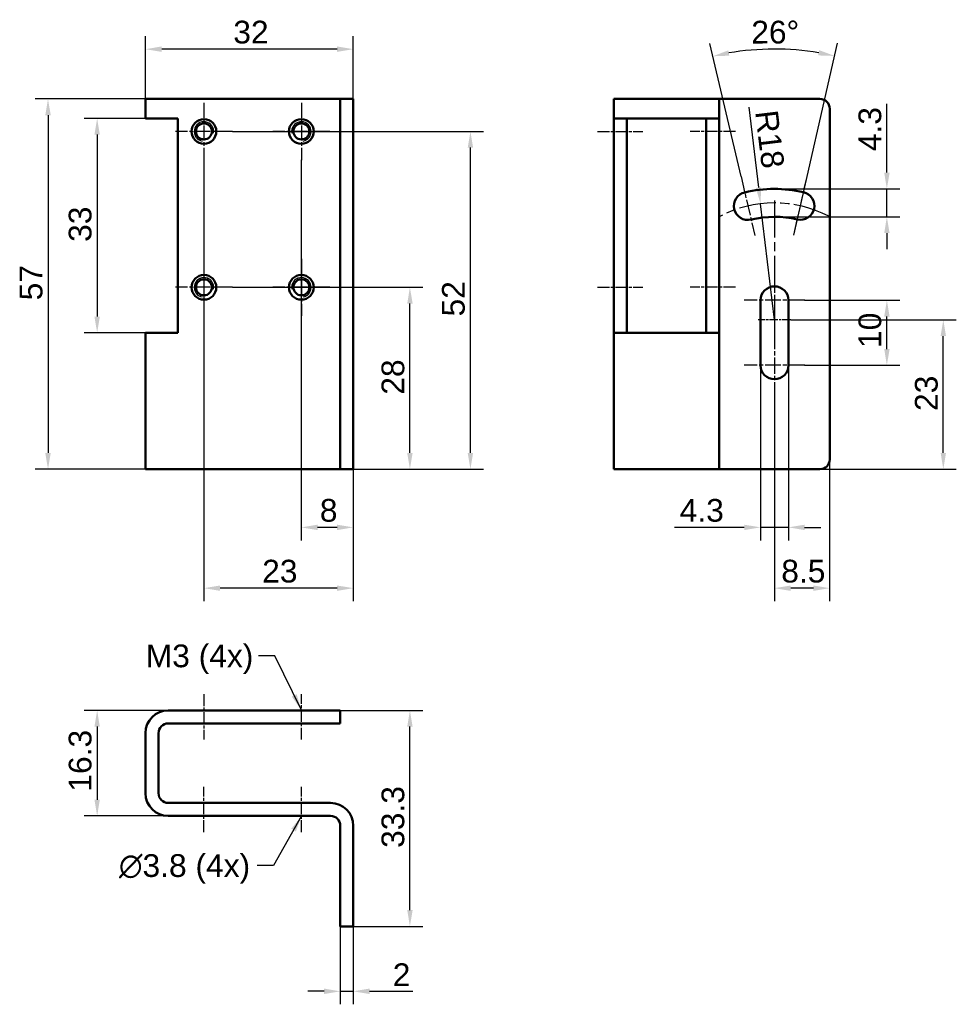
# Model space of a CAD drawing. Header units: millimetres. Extents: x 15 to 159, y 4 to 156.
import ezdxf

# ---------------------------------------------------------------- set-up
doc = ezdxf.new("R2010")
doc.units = ezdxf.units.MM
doc.linetypes.add('CHAIN', pattern=[0.3543, 0.2362, -0.0295, 0.0591, -0.0295])
for name, color, linetype, lineweight, true_color in [('Bemaßungen(DIN)', 179, 'Continuous', 25, 0x262659), ('Gewinde(DIN)', 179, 'Continuous', 25, 0x262659), ('Mittellinie(DIN)', 179, 'CHAIN', 25, 0x262659), ('Mittelpunktmarkierung(DIN)', 179, 'Continuous', 25, 0x262659), ('Sichtbare Kanten(DIN)', 179, 'Continuous', 50, 0x262659), ('Symbole(DIN)', 179, 'Continuous', 25, 0x262659)]:
    doc.layers.add(name, color=color, linetype=linetype, lineweight=lineweight, true_color=true_color)
doc.styles.add('STANDARD-BSI~0', font='arial.ttf')
doc.dimstyles.new('Katalogzeichnungen', dxfattribs={"dimtxt": 3.5, "dimasz": 2.5, "dimexe": 2, "dimexo": 0, "dimgap": 0.8, "dimtad": 1, "dimrnd": 1e-08, "dimdsep": 46, "dimtxsty": 'STANDARD-BSI~0', "dimcen": 0.09, "dimdle": 10, "dimclrd": 250, "dimclre": 250, "dimclrt": 250, "dimazin": 2, "dimtfac": 1, "dimtmove": 0, "dimatfit": 3, "dimfxl": 1, "dimtolj": 1, "dimtzin": 0, "dimlwd": 25, "dimlwe": 25, "dimarcsym": 0})
doc.dimstyles.new('Katalogzeichnungen$7', dxfattribs={"dimtxt": 3.5, "dimasz": 2.5, "dimexe": 2, "dimexo": 0, "dimgap": 0.8, "dimtad": 1, "dimrnd": 1e-08, "dimdsep": 46, "dimtxsty": 'STANDARD-BSI~0', "dimcen": 0.09, "dimdle": 10, "dimclrd": 179, "dimclre": 250, "dimclrt": 250, "dimazin": 2, "dimtfac": 1, "dimtmove": 0, "dimatfit": 3, "dimfxl": 1, "dimtolj": 1, "dimtzin": 0, "dimlwd": 25, "dimlwe": 25, "dimarcsym": 0})

# ---------------------------------------------------------------- blocks, each defined once
blk = doc.blocks.new('*D8')
at = {"layer": 'Bemaßungen(DIN)', "color": 250, "linetype": 'Continuous', "lineweight": 25, "true_color": 0x3f3f3f, "transparency": 16777216}
for p, q in [((34.2, 140.84), (24.76, 140.84)), ((26.76, 138.34), (26.76, 110.34)), ((34.2, 107.84), (24.76, 107.84))]:
    blk.add_line(p, q, dxfattribs=at)
at = {"layer": 'Bemaßungen(DIN)', "color": 250, "linetype": 'Continuous', "true_color": 0x3f3f3f, "transparency": 16777216}
for points in [[(26.34, 138.34), (27.17, 138.34), (26.76, 140.84)], [(26.34, 110.34), (27.17, 110.34), (26.76, 107.84)]]:
    blk.add_solid(points, dxfattribs=at)
at = {"layer": 'Defpoints', "color": 0, "linetype": 'Continuous', "transparency": 16777216}
for p in [(34.2, 140.84), (26.76, 107.84), (34.2, 107.84)]:
    blk.add_point(p, dxfattribs=at)
at = {"layer": 'Bemaßungen(DIN)', "color": 250, "linetype": 'Continuous', "lineweight": 25, "true_color": 0x3f3f3f, "transparency": 16777216, "insert": (22.38, 121.83), "char_height": 3.5, "attachment_point": 1, "rotation": 90, "style": 'STANDARD-BSI~0'}
blk.add_mtext('\\A1;33', dxfattribs=at)
blk = doc.blocks.new('*D9')
at = {"layer": 'Bemaßungen(DIN)', "color": 250, "linetype": 'Continuous', "lineweight": 25, "true_color": 0x3f3f3f, "transparency": 16777216}
for p, q in [((34.2, 143.84), (17.19, 143.84)), ((19.19, 141.34), (19.19, 89.34)), ((34.2, 86.84), (17.19, 86.84))]:
    blk.add_line(p, q, dxfattribs=at)
at = {"layer": 'Bemaßungen(DIN)', "color": 250, "linetype": 'Continuous', "true_color": 0x3f3f3f, "transparency": 16777216}
for points in [[(18.77, 141.34), (19.61, 141.34), (19.19, 143.84)], [(18.77, 89.34), (19.61, 89.34), (19.19, 86.84)]]:
    blk.add_solid(points, dxfattribs=at)
at = {"layer": 'Defpoints', "color": 0, "linetype": 'Continuous', "transparency": 16777216}
for p in [(34.2, 143.84), (19.19, 86.84), (34.2, 86.84)]:
    blk.add_point(p, dxfattribs=at)
at = {"layer": 'Bemaßungen(DIN)', "color": 250, "linetype": 'Continuous', "lineweight": 25, "true_color": 0x3f3f3f, "transparency": 16777216, "insert": (14.83, 112.83), "char_height": 3.5, "attachment_point": 1, "rotation": 90, "style": 'STANDARD-BSI~0'}
blk.add_mtext('\\A1;57', dxfattribs=at)
blk = doc.blocks.new('*D10')
at = {"layer": 'Bemaßungen(DIN)', "color": 250, "linetype": 'Continuous', "lineweight": 25, "true_color": 0x3f3f3f, "transparency": 16777216}
for p, q in [((34.2, 143.84), (34.2, 153.5)), ((66.2, 143.84), (66.2, 153.5)), ((63.7, 151.5), (36.7, 151.5))]:
    blk.add_line(p, q, dxfattribs=at)
at = {"layer": 'Bemaßungen(DIN)', "color": 250, "linetype": 'Continuous', "true_color": 0x3f3f3f, "transparency": 16777216}
for points in [[(36.7, 151.92), (36.7, 151.08), (34.2, 151.5)], [(63.7, 151.92), (63.7, 151.08), (66.2, 151.5)]]:
    blk.add_solid(points, dxfattribs=at)
at = {"layer": 'Defpoints', "color": 0, "linetype": 'Continuous', "transparency": 16777216}
for p in [(34.2, 151.5), (34.2, 143.84), (66.2, 143.84)]:
    blk.add_point(p, dxfattribs=at)
at = {"layer": 'Bemaßungen(DIN)', "color": 250, "linetype": 'Continuous', "lineweight": 25, "true_color": 0x3f3f3f, "transparency": 16777216, "insert": (47.72, 155.88), "char_height": 3.5, "attachment_point": 1, "style": 'STANDARD-BSI~0'}
blk.add_mtext('\\A1;32', dxfattribs=at)
blk = doc.blocks.new('*D11')
at = {"layer": 'Bemaßungen(DIN)', "color": 250, "linetype": 'Continuous', "lineweight": 25, "true_color": 0x3f3f3f, "transparency": 16777216}
for p, q in [((47.6, 114.84), (76.92, 114.84)), ((74.92, 89.34), (74.92, 112.34)), ((62.7, 86.84), (76.92, 86.84))]:
    blk.add_line(p, q, dxfattribs=at)
at = {"layer": 'Bemaßungen(DIN)', "color": 250, "linetype": 'Continuous', "true_color": 0x3f3f3f, "transparency": 16777216}
for points in [[(74.51, 112.34), (75.34, 112.34), (74.92, 114.84)], [(74.51, 89.34), (75.34, 89.34), (74.92, 86.84)]]:
    blk.add_solid(points, dxfattribs=at)
at = {"layer": 'Defpoints', "color": 0, "linetype": 'Continuous', "transparency": 16777216}
for p in [(47.6, 114.84), (74.92, 114.84), (62.7, 86.84)]:
    blk.add_point(p, dxfattribs=at)
at = {"layer": 'Bemaßungen(DIN)', "color": 250, "linetype": 'Continuous', "lineweight": 25, "true_color": 0x3f3f3f, "transparency": 16777216, "insert": (70.55, 98.3), "char_height": 3.5, "attachment_point": 1, "rotation": 90, "style": 'STANDARD-BSI~0'}
blk.add_mtext('\\A1;28', dxfattribs=at)
blk = doc.blocks.new('*D12')
at = {"layer": 'Bemaßungen(DIN)', "color": 250, "linetype": 'Continuous', "lineweight": 25, "true_color": 0x3f3f3f, "transparency": 16777216}
for p, q in [((47.6, 138.84), (86.24, 138.84)), ((84.24, 89.34), (84.24, 136.34)), ((62.7, 86.84), (86.24, 86.84))]:
    blk.add_line(p, q, dxfattribs=at)
at = {"layer": 'Bemaßungen(DIN)', "color": 250, "linetype": 'Continuous', "true_color": 0x3f3f3f, "transparency": 16777216}
for points in [[(83.82, 136.34), (84.65, 136.34), (84.24, 138.84)], [(83.82, 89.34), (84.65, 89.34), (84.24, 86.84)]]:
    blk.add_solid(points, dxfattribs=at)
at = {"layer": 'Defpoints', "color": 0, "linetype": 'Continuous', "transparency": 16777216}
for p in [(47.6, 138.84), (84.24, 138.84), (62.7, 86.84)]:
    blk.add_point(p, dxfattribs=at)
at = {"layer": 'Bemaßungen(DIN)', "color": 250, "linetype": 'Continuous', "lineweight": 25, "true_color": 0x3f3f3f, "transparency": 16777216, "insert": (79.86, 110.35), "char_height": 3.5, "attachment_point": 1, "rotation": 90, "style": 'STANDARD-BSI~0'}
blk.add_mtext('\\A1;52', dxfattribs=at)
blk = doc.blocks.new('*D13')
at = {"layer": 'Bemaßungen(DIN)', "color": 250, "linetype": 'Continuous', "lineweight": 25, "true_color": 0x3f3f3f, "transparency": 16777216}
for p, q in [((64.2, 16.45), (64.2, 4.45)), ((66.2, 16.45), (66.2, 4.45)), ((61.7, 6.45), (59.2, 6.45)), ((64.2, 6.45), (66.2, 6.45)), ((68.7, 6.45), (75.39, 6.45))]:
    blk.add_line(p, q, dxfattribs=at)
at = {"layer": 'Bemaßungen(DIN)', "color": 250, "linetype": 'Continuous', "true_color": 0x3f3f3f, "transparency": 16777216}
for points in [[(61.7, 6.87), (61.7, 6.03), (64.2, 6.45)], [(68.7, 6.87), (68.7, 6.03), (66.2, 6.45)]]:
    blk.add_solid(points, dxfattribs=at)
at = {"layer": 'Defpoints', "color": 0, "linetype": 'Continuous', "transparency": 16777216}
for p in [(64.2, 16.45), (66.2, 16.45), (66.2, 6.45)]:
    blk.add_point(p, dxfattribs=at)
at = {"layer": 'Bemaßungen(DIN)', "color": 250, "linetype": 'Continuous', "lineweight": 25, "true_color": 0x3f3f3f, "transparency": 16777216, "insert": (72.28, 10.76), "char_height": 3.5, "attachment_point": 1, "style": 'STANDARD-BSI~0'}
blk.add_mtext('\\A1;2', dxfattribs=at)
blk = doc.blocks.new('*D14')
at = {"layer": 'Bemaßungen(DIN)', "color": 250, "linetype": 'Continuous', "lineweight": 25, "true_color": 0x3f3f3f, "transparency": 16777216}
for p, q in [((133.56, 109.84), (159.06, 109.84)), ((157.06, 89.34), (157.06, 107.34)), ((138.06, 86.84), (159.06, 86.84))]:
    blk.add_line(p, q, dxfattribs=at)
at = {"layer": 'Bemaßungen(DIN)', "color": 250, "linetype": 'Continuous', "true_color": 0x3f3f3f, "transparency": 16777216}
for points in [[(156.65, 107.34), (157.48, 107.34), (157.06, 109.84)], [(156.65, 89.34), (157.48, 89.34), (157.06, 86.84)]]:
    blk.add_solid(points, dxfattribs=at)
at = {"layer": 'Defpoints', "color": 0, "linetype": 'Continuous', "transparency": 16777216}
for p in [(133.56, 109.84), (157.06, 109.84), (138.06, 86.84)]:
    blk.add_point(p, dxfattribs=at)
at = {"layer": 'Bemaßungen(DIN)', "color": 250, "linetype": 'Continuous', "lineweight": 25, "true_color": 0x3f3f3f, "transparency": 16777216, "insert": (152.69, 95.8), "char_height": 3.5, "attachment_point": 1, "rotation": 90, "style": 'STANDARD-BSI~0'}
blk.add_mtext('\\A1;23', dxfattribs=at)
blk = doc.blocks.new('*D15')
at = {"layer": 'Bemaßungen(DIN)', "color": 250, "linetype": 'Continuous', "lineweight": 25, "true_color": 0x3f3f3f, "transparency": 16777216}
for p, q in [((135.71, 112.84), (150.37, 112.84)), ((148.37, 105.34), (148.37, 110.34)), ((135.71, 102.84), (150.37, 102.84))]:
    blk.add_line(p, q, dxfattribs=at)
at = {"layer": 'Bemaßungen(DIN)', "color": 250, "linetype": 'Continuous', "true_color": 0x3f3f3f, "transparency": 16777216}
for points in [[(147.96, 110.34), (148.79, 110.34), (148.37, 112.84)], [(147.96, 105.34), (148.79, 105.34), (148.37, 102.84)]]:
    blk.add_solid(points, dxfattribs=at)
at = {"layer": 'Defpoints', "color": 0, "linetype": 'Continuous', "transparency": 16777216}
for p in [(135.71, 112.84), (148.37, 112.84), (135.71, 102.84)]:
    blk.add_point(p, dxfattribs=at)
at = {"layer": 'Bemaßungen(DIN)', "color": 250, "linetype": 'Continuous', "lineweight": 25, "true_color": 0x3f3f3f, "transparency": 16777216, "insert": (144, 105.5), "char_height": 3.5, "attachment_point": 1, "rotation": 90, "style": 'STANDARD-BSI~0'}
blk.add_mtext('\\A1;10', dxfattribs=at)
blk = doc.blocks.new('*D16')
at = {"layer": 'Bemaßungen(DIN)', "color": 250, "linetype": 'Continuous', "lineweight": 25, "true_color": 0x3f3f3f, "transparency": 16777216}
for p, q in [((128.91, 102.84), (128.91, 75.88)), ((133.21, 102.84), (133.21, 75.88)), ((126.41, 77.88), (115.67, 77.88)), ((133.21, 77.88), (128.91, 77.88)), ((135.71, 77.88), (138.21, 77.88))]:
    blk.add_line(p, q, dxfattribs=at)
at = {"layer": 'Bemaßungen(DIN)', "color": 250, "linetype": 'Continuous', "true_color": 0x3f3f3f, "transparency": 16777216}
for points in [[(126.41, 78.29), (126.41, 77.46), (128.91, 77.88)], [(135.71, 78.29), (135.71, 77.46), (133.21, 77.88)]]:
    blk.add_solid(points, dxfattribs=at)
at = {"layer": 'Defpoints', "color": 0, "linetype": 'Continuous', "transparency": 16777216}
for p in [(128.91, 102.84), (133.21, 102.84), (133.21, 77.88)]:
    blk.add_point(p, dxfattribs=at)
at = {"layer": 'Bemaßungen(DIN)', "color": 250, "linetype": 'Continuous', "lineweight": 25, "true_color": 0x3f3f3f, "transparency": 16777216, "insert": (116.47, 82.25), "char_height": 3.5, "attachment_point": 1, "style": 'STANDARD-BSI~0'}
blk.add_mtext('\\A1;4.3', dxfattribs=at)
blk = doc.blocks.new('*D17')
at = {"layer": 'Bemaßungen(DIN)', "color": 250, "linetype": 'Continuous', "lineweight": 25, "true_color": 0x3f3f3f, "transparency": 16777216}
for p, q in [((148.37, 132.49), (148.37, 143.1)), ((131.01, 129.99), (150.37, 129.99)), ((148.37, 125.69), (148.37, 129.99)), ((131.02, 125.69), (150.37, 125.69)), ((148.37, 123.19), (148.37, 120.69))]:
    blk.add_line(p, q, dxfattribs=at)
at = {"layer": 'Bemaßungen(DIN)', "color": 250, "linetype": 'Continuous', "true_color": 0x3f3f3f, "transparency": 16777216}
for points in [[(147.96, 132.49), (148.79, 132.49), (148.37, 129.99)], [(147.96, 123.19), (148.79, 123.19), (148.37, 125.69)]]:
    blk.add_solid(points, dxfattribs=at)
at = {"layer": 'Defpoints', "color": 0, "linetype": 'Continuous', "transparency": 16777216}
for p in [(131.01, 129.99), (131.02, 125.69), (148.37, 125.69)]:
    blk.add_point(p, dxfattribs=at)
at = {"layer": 'Bemaßungen(DIN)', "color": 250, "linetype": 'Continuous', "lineweight": 25, "true_color": 0x3f3f3f, "transparency": 16777216, "insert": (144, 135.79), "char_height": 3.5, "attachment_point": 1, "rotation": 90, "style": 'STANDARD-BSI~0'}
blk.add_mtext('\\A1;4.3', dxfattribs=at)
blk = doc.blocks.new('*D18')
at = {"layer": 'Bemaßungen(DIN)', "color": 250, "linetype": 'Continuous', "lineweight": 25, "true_color": 0x3f3f3f, "transparency": 16777216}
for p, q in [((131.06, 98.19), (131.06, 66.52)), ((139.56, 88.34), (139.56, 66.52)), ((137.06, 68.52), (133.56, 68.52))]:
    blk.add_line(p, q, dxfattribs=at)
at = {"layer": 'Bemaßungen(DIN)', "color": 250, "linetype": 'Continuous', "true_color": 0x3f3f3f, "transparency": 16777216}
for points in [[(133.56, 68.93), (133.56, 68.1), (131.06, 68.52)], [(137.06, 68.93), (137.06, 68.1), (139.56, 68.52)]]:
    blk.add_solid(points, dxfattribs=at)
at = {"layer": 'Defpoints', "color": 0, "linetype": 'Continuous', "transparency": 16777216}
for p in [(131.06, 98.19), (139.56, 88.34), (131.06, 68.52)]:
    blk.add_point(p, dxfattribs=at)
at = {"layer": 'Bemaßungen(DIN)', "color": 250, "linetype": 'Continuous', "lineweight": 25, "true_color": 0x3f3f3f, "transparency": 16777216, "insert": (132.11, 72.89), "char_height": 3.5, "attachment_point": 1, "style": 'STANDARD-BSI~0'}
blk.add_mtext('\\A1;8.5', dxfattribs=at)
blk = doc.blocks.new('*D19')
at = {"layer": 'Bemaßungen(DIN)', "color": 250, "linetype": 'Continuous', "lineweight": 25, "true_color": 0x3f3f3f, "transparency": 16777216}
for p, q in [((62.7, 49.7), (76.92, 49.7)), ((74.92, 18.95), (74.92, 47.2)), ((66.2, 16.45), (76.92, 16.45))]:
    blk.add_line(p, q, dxfattribs=at)
at = {"layer": 'Bemaßungen(DIN)', "color": 250, "linetype": 'Continuous', "true_color": 0x3f3f3f, "transparency": 16777216}
for points in [[(74.51, 47.2), (75.34, 47.2), (74.92, 49.7)], [(74.51, 18.95), (75.34, 18.95), (74.92, 16.45)]]:
    blk.add_solid(points, dxfattribs=at)
at = {"layer": 'Defpoints', "color": 0, "linetype": 'Continuous', "transparency": 16777216}
for p in [(62.7, 49.7), (74.92, 49.7), (66.2, 16.45)]:
    blk.add_point(p, dxfattribs=at)
at = {"layer": 'Bemaßungen(DIN)', "color": 250, "linetype": 'Continuous', "lineweight": 25, "true_color": 0x3f3f3f, "transparency": 16777216, "insert": (70.55, 28.53), "char_height": 3.5, "attachment_point": 1, "rotation": 90, "style": 'STANDARD-BSI~0'}
blk.add_mtext('\\A1;33.3', dxfattribs=at)
blk = doc.blocks.new('*D20')
at = {"layer": 'Bemaßungen(DIN)', "color": 250, "linetype": 'Continuous', "lineweight": 25, "true_color": 0x3f3f3f, "transparency": 16777216}
for p, q in [((37.7, 49.7), (24.76, 49.7)), ((26.76, 47.2), (26.76, 35.95)), ((37.7, 33.45), (24.76, 33.45))]:
    blk.add_line(p, q, dxfattribs=at)
at = {"layer": 'Bemaßungen(DIN)', "color": 250, "linetype": 'Continuous', "true_color": 0x3f3f3f, "transparency": 16777216}
for points in [[(26.34, 47.2), (27.17, 47.2), (26.76, 49.7)], [(26.34, 35.95), (27.17, 35.95), (26.76, 33.45)]]:
    blk.add_solid(points, dxfattribs=at)
at = {"layer": 'Defpoints', "color": 0, "linetype": 'Continuous', "transparency": 16777216}
for p in [(37.7, 49.7), (26.76, 33.45), (37.7, 33.45)]:
    blk.add_point(p, dxfattribs=at)
at = {"layer": 'Bemaßungen(DIN)', "color": 250, "linetype": 'Continuous', "lineweight": 25, "true_color": 0x3f3f3f, "transparency": 16777216, "insert": (22.38, 37.19), "char_height": 3.5, "attachment_point": 1, "rotation": 90, "style": 'STANDARD-BSI~0'}
blk.add_mtext('\\A1;16.3', dxfattribs=at)
blk = doc.blocks.new('*D21')
at = {"layer": 'Bemaßungen(DIN)', "color": 250, "linetype": 'Continuous', "lineweight": 25, "true_color": 0x3f3f3f, "transparency": 16777216}
for p, q in [((58.2, 134.44), (58.2, 75.88)), ((66.2, 86.84), (66.2, 75.88)), ((63.7, 77.88), (60.7, 77.88))]:
    blk.add_line(p, q, dxfattribs=at)
at = {"layer": 'Bemaßungen(DIN)', "color": 250, "linetype": 'Continuous', "true_color": 0x3f3f3f, "transparency": 16777216}
for points in [[(60.7, 78.29), (60.7, 77.46), (58.2, 77.88)], [(63.7, 78.29), (63.7, 77.46), (66.2, 77.88)]]:
    blk.add_solid(points, dxfattribs=at)
at = {"layer": 'Defpoints', "color": 0, "linetype": 'Continuous', "transparency": 16777216}
for p in [(58.2, 134.44), (66.2, 86.84), (58.2, 77.88)]:
    blk.add_point(p, dxfattribs=at)
at = {"layer": 'Bemaßungen(DIN)', "color": 250, "linetype": 'Continuous', "lineweight": 25, "true_color": 0x3f3f3f, "transparency": 16777216, "insert": (61.05, 82.25), "char_height": 3.5, "attachment_point": 1, "style": 'STANDARD-BSI~0'}
blk.add_mtext('\\A1;8', dxfattribs=at)
blk = doc.blocks.new('*D22')
at = {"layer": 'Bemaßungen(DIN)', "color": 250, "linetype": 'Continuous', "lineweight": 25, "true_color": 0x3f3f3f, "transparency": 16777216}
for p, q in [((43.2, 134.44), (43.2, 66.52)), ((66.2, 86.84), (66.2, 66.52)), ((63.7, 68.52), (45.7, 68.52))]:
    blk.add_line(p, q, dxfattribs=at)
at = {"layer": 'Bemaßungen(DIN)', "color": 250, "linetype": 'Continuous', "true_color": 0x3f3f3f, "transparency": 16777216}
for points in [[(45.7, 68.93), (45.7, 68.1), (43.2, 68.52)], [(63.7, 68.93), (63.7, 68.1), (66.2, 68.52)]]:
    blk.add_solid(points, dxfattribs=at)
at = {"layer": 'Defpoints', "color": 0, "linetype": 'Continuous', "transparency": 16777216}
for p in [(43.2, 134.44), (66.2, 86.84), (43.2, 68.52)]:
    blk.add_point(p, dxfattribs=at)
at = {"layer": 'Bemaßungen(DIN)', "color": 250, "linetype": 'Continuous', "lineweight": 25, "true_color": 0x3f3f3f, "transparency": 16777216, "insert": (52.17, 72.89), "char_height": 3.5, "attachment_point": 1, "style": 'STANDARD-BSI~0'}
blk.add_mtext('\\A1;23', dxfattribs=at)
blk = doc.blocks.new('*D23')
at = {"layer": 'Bemaßungen(DIN)', "color": 250, "linetype": 'Continuous', "lineweight": 25, "true_color": 0x3f3f3f, "transparency": 16777216}
for p, q in [((127.11, 142.57), (128.61, 130.19)), ((131.06, 109.84), (128.91, 127.71))]:
    blk.add_line(p, q, dxfattribs=at)
at = {"layer": 'Bemaßungen(DIN)', "color": 250, "linetype": 'Continuous', "true_color": 0x3f3f3f, "transparency": 16777216}
blk.add_solid([(129.02, 130.24), (128.19, 130.14), (128.91, 127.71)], dxfattribs=at)
at = {"layer": 'Defpoints', "color": 0, "linetype": 'Continuous', "transparency": 16777216}
for p in [(128.91, 127.71), (131.06, 109.84)]:
    blk.add_point(p, dxfattribs=at)
at = {"layer": 'Bemaßungen(DIN)', "color": 250, "linetype": 'Continuous', "lineweight": 25, "true_color": 0x3f3f3f, "transparency": 16777216, "insert": (131.55, 142.3), "char_height": 3.5, "attachment_point": 1, "rotation": 276.8829, "style": 'STANDARD-BSI~0'}
blk.add_mtext('\\A1;R18', dxfattribs=at)
blk = doc.blocks.new('*D24')
at = {"layer": 'Bemaßungen(DIN)', "color": 250, "linetype": 'Continuous', "lineweight": 25, "true_color": 0x3f3f3f, "transparency": 16777216}
for p, q in [((125.91, 131.89), (121.13, 152.36)), ((134.03, 122.85), (140.77, 152.41))]:
    blk.add_line(p, q, dxfattribs=at)
blk.add_arc((131.06, 109.84), 41.67, 80.5938, 99.7163, dxfattribs=at)
at = {"layer": 'Bemaßungen(DIN)', "color": 250, "linetype": 'Continuous', "true_color": 0x3f3f3f, "transparency": 16777216}
for points in [[(124.11, 150.5), (123.95, 151.32), (121.58, 150.41)], [(137.95, 151.35), (137.79, 150.54), (140.33, 150.46)]]:
    blk.add_solid(points, dxfattribs=at)
at = {"layer": 'Defpoints', "color": 0, "linetype": 'Continuous', "transparency": 16777216}
for p in [(134.1, 151.39), (125.91, 131.89), (134.03, 122.85), (131.06, 109.84)]:
    blk.add_point(p, dxfattribs=at)
at = {"layer": 'Bemaßungen(DIN)', "color": 250, "linetype": 'Continuous', "lineweight": 25, "true_color": 0x3f3f3f, "transparency": 16777216, "insert": (127.48, 155.87), "char_height": 3.5, "attachment_point": 1, "rotation": 0.1551, "style": 'STANDARD-BSI~0'}
blk.add_mtext('\\A1;26°', dxfattribs=at)

msp = doc.modelspace()

# ---------------------------------------------------------------- linework, layer by layer
at = {"layer": 'Gewinde(DIN)'}
for centre, start, end in [((43.2049, 138.8361), 350, 260), ((58.2049, 138.8361), 280, 190), ((43.2049, 114.8361), 350, 260), ((58.2049, 114.8361), 280, 190)]:
    msp.add_arc(centre, 1.5, start, end, dxfattribs=at)
at = {"layer": 'Mittellinie(DIN)', "linetype": 'CHAIN', "ltscale": 7.778352}
for p, q in [((103.8138, 138.8361), (110.8138, 138.8361)), ((125.0638, 138.8361), (118.0638, 138.8361)), ((103.8138, 114.8361), (110.8138, 114.8361)), ((125.0638, 114.8361), (118.0638, 114.8361)), ((43.2049, 52.2002), (43.2049, 45.2002)), ((58.2049, 45.2002), (58.2049, 52.2002)), ((43.2049, 30.9502), (43.2049, 37.9502)), ((58.2049, 30.9502), (58.2049, 37.9502))]:
    msp.add_line(p, q, dxfattribs=at)
at = {"layer": 'Mittellinie(DIN)', "linetype": 'CHAIN', "ltscale": 23.990969}
msp.add_arc((131.0638, 109.8361), 18, 62.354352, 117.955814, dxfattribs=at)
at = {"layer": 'Mittelpunktmarkierung(DIN)', "linetype": 'CHAIN', "ltscale": 9.778525}
for p, q in [((43.2049, 143.2361), (43.2049, 134.4361)), ((58.2049, 143.2361), (58.2049, 134.4361)), ((47.6049, 138.8361), (38.8049, 138.8361)), ((62.6049, 138.8361), (53.8049, 138.8361)), ((43.2049, 119.2361), (43.2049, 110.4361)), ((58.2049, 119.2361), (58.2049, 110.4361)), ((47.6049, 114.8361), (38.8049, 114.8361)), ((62.6049, 114.8361), (53.8049, 114.8361))]:
    msp.add_line(p, q, dxfattribs=at)
at = {"layer": 'Mittelpunktmarkierung(DIN)', "linetype": 'CHAIN', "ltscale": 10.334129}
for p, q in [((125.9092, 131.8918), (128.0257, 122.8358)), ((134.0316, 122.8521), (136.099, 131.9194)), ((135.7138, 112.8361), (126.4138, 112.8361)), ((135.7138, 102.8361), (126.4138, 102.8361))]:
    msp.add_line(p, q, dxfattribs=at)
at = {"layer": 'Mittelpunktmarkierung(DIN)', "linetype": 'CHAIN', "ltscale": 23.990969}
msp.add_line((131.0638, 128.1861), (131.0638, 107.3361), dxfattribs=at)
at = {"layer": 'Mittelpunktmarkierung(DIN)', "linetype": 'CHAIN', "ltscale": 10.723052}
for p, q in [((131.0638, 117.4861), (131.0638, 107.8361)), ((131.0638, 107.8361), (131.0638, 98.1861))]:
    msp.add_line(p, q, dxfattribs=at)
at = {"layer": 'Mittelpunktmarkierung(DIN)', "linetype": 'CHAIN', "ltscale": 5.555937}
msp.add_line((133.5638, 109.8361), (128.5638, 109.8361), dxfattribs=at)
at = {"layer": 'Sichtbare Kanten(DIN)'}
for p, q in [((34.2049, 143.8361), (37.7049, 143.8361)), ((34.2049, 143.8361), (34.2049, 140.8361)), ((62.7049, 143.8361), (37.7049, 143.8361)), ((64.2049, 143.8361), (62.7049, 143.8361)), ((66.2049, 143.8361), (64.2049, 143.8361)), ((64.2049, 142.3361), (64.2049, 143.8361)), ((66.2049, 143.8361), (66.2049, 142.3361)), ((106.3138, 143.8361), (109.8138, 143.8361)), ((106.3138, 143.8361), (106.3138, 140.8361)), ((119.0638, 143.8361), (109.8138, 143.8361)), ((119.0638, 143.8361), (122.5638, 143.8361)), ((122.5638, 140.8361), (122.5638, 143.8361)), ((124.0638, 143.8361), (122.5638, 143.8361)), ((138.0638, 143.8361), (124.0638, 143.8361)), ((64.2049, 88.3361), (64.2049, 142.3361)), ((66.2049, 88.3361), (66.2049, 142.3361)), ((139.5638, 88.3361), (139.5638, 142.3361)), ((37.7049, 140.8361), (34.2049, 140.8361)), ((37.7049, 140.8361), (39.2049, 140.8361)), ((39.2049, 140.8361), (39.2049, 107.8361)), ((109.8138, 140.8361), (106.3138, 140.8361)), ((106.3138, 107.8361), (106.3138, 140.8361)), ((108.3138, 140.8361), (108.3138, 107.8361)), ((109.8138, 140.8361), (119.0638, 140.8361)), ((122.5638, 140.8361), (119.0638, 140.8361)), ((120.5638, 107.8361), (120.5638, 140.8361)), ((122.5638, 140.8361), (122.5638, 107.8361)), ((128.9138, 102.8361), (128.9138, 112.8361)), ((133.2138, 112.8361), (133.2138, 102.8361)), ((34.2049, 107.8361), (37.7049, 107.8361)), ((34.2049, 107.8361), (34.2049, 86.8361)), ((39.2049, 107.8361), (37.7049, 107.8361)), ((106.3138, 107.8361), (109.8138, 107.8361)), ((106.3138, 107.8361), (106.3138, 86.8361)), ((119.0638, 107.8361), (109.8138, 107.8361)), ((119.0638, 107.8361), (122.5638, 107.8361)), ((122.5638, 86.8361), (122.5638, 107.8361)), ((64.2049, 86.8361), (64.2049, 88.3361)), ((66.2049, 88.3361), (66.2049, 86.8361)), ((37.7049, 86.8361), (34.2049, 86.8361)), ((62.7049, 86.8361), (37.7049, 86.8361)), ((62.7049, 86.8361), (64.2049, 86.8361)), ((64.2049, 86.8361), (66.2049, 86.8361)), ((109.8138, 86.8361), (106.3138, 86.8361)), ((119.0638, 86.8361), (109.8138, 86.8361)), ((122.5638, 86.8361), (119.0638, 86.8361)), ((122.5638, 86.8361), (124.0638, 86.8361)), ((138.0638, 86.8361), (124.0638, 86.8361)), ((37.7049, 49.7002), (62.7049, 49.7002)), ((62.7049, 49.7002), (64.2049, 49.7002)), ((64.2049, 47.7002), (64.2049, 49.7002)), ((62.7049, 47.7002), (37.7049, 47.7002)), ((64.2049, 47.7002), (62.7049, 47.7002)), ((34.2049, 36.9502), (34.2049, 46.2002)), ((36.2049, 46.2002), (36.2049, 36.9502)), ((37.7049, 35.4502), (62.7049, 35.4502)), ((62.7049, 33.4502), (37.7049, 33.4502)), ((64.2049, 17.9502), (64.2049, 31.9502)), ((66.2049, 31.9502), (66.2049, 17.9502)), ((64.2049, 16.4502), (64.2049, 17.9502)), ((66.2049, 17.9502), (66.2049, 16.4502)), ((64.2049, 16.4502), (66.2049, 16.4502))]:
    msp.add_line(p, q, dxfattribs=at)
for centre, radius in [((43.2049, 138.8361), 1.9), ((43.2049, 138.8361), 1.2295), ((58.2049, 138.8361), 1.9), ((58.2049, 138.8361), 1.2295), ((43.2049, 114.8361), 1.9), ((58.2049, 114.8361), 1.9), ((43.2049, 114.8361), 1.2295), ((58.2049, 114.8361), 1.2295)]:
    msp.add_circle(centre, radius, dxfattribs=at)
for centre, radius, start, end in [((138.0638, 142.3361), 1.5, 0, 90), ((126.9675, 127.3638), 2.15, 103.154405, 283.154405), ((131.0638, 109.8361), 20.15, 77.155761, 103.154405), ((135.0653, 127.3857), 2.15, 257.155761, 77.155761), ((131.0638, 109.8361), 15.85, 77.155761, 103.154405), ((131.0638, 112.8361), 2.15, 0, 180), ((131.0638, 102.8361), 2.15, 180, 0), ((138.0638, 88.3361), 1.5, 270, 0), ((37.7049, 46.2002), 3.5, 90, 180), ((37.7049, 46.2002), 1.5, 90, 180), ((37.7049, 36.9502), 3.5, 180, 270), ((37.7049, 36.9502), 1.5, 180, 270), ((62.7049, 31.9502), 3.5, 0, 90), ((62.7049, 31.9502), 1.5, 0, 90)]:
    msp.add_arc(centre, radius, start, end, dxfattribs=at)

# ---------------------------------------------------------------- texts
at = {"layer": 'Symbole(DIN)', "color": 250, "true_color": 0x3f3f3f, "char_height": 3.5, "attachment_point": 1, "style": 'STANDARD-BSI~0'}
for s, insert, width in [('{\\fArial|b0|i0;M3 (4x)}', (34.2432, 59.8451), 16.568979), ('{\\fAIGDT|b0|i0;\\H3.5000;n\\fArial|b0|i0;\\H3.5000;3.8 (4x)}', (30.1176, 27.5602), 20.493944)]:
    msp.add_mtext(s, dxfattribs=dict(at, insert=insert, width=width))

# ---------------------------------------------------------------- dimensions: what is measured, and where the dimension line sits
at = {"layer": 'Bemaßungen(DIN)', "color": 250, "linetype": 'Continuous', "lineweight": 25, "true_color": 0x3f3f3f}
for base, p1, p2, angle, override, picture, middle in [((34.2049, 151.501), (66.2049, 143.8361), (34.2049, 143.8361), 180, {"dimgap": 0.8, "dimdec": 2, "dimtol": 0, "dimlim": 0, "dimtp": 0, "dimtm": 0, "dimtdec": 2, "dimtofl": 0, "dimatfit": 1}, '*D10', (50.2049, 151.501)), ((19.1891, 86.8361), (34.2049, 143.8361), (34.2049, 86.8361), 90, {"dimgap": 0.8, "dimdec": 2, "dimtol": 0, "dimlim": 0, "dimtp": 0, "dimtm": 0, "dimtdec": 2, "dimtofl": 0, "dimatfit": 1}, '*D9', (19.1891, 115.3361)), ((148.372, 125.686), (131.0093, 129.986), (131.0209, 125.686), 90, {"dimgap": 0.8, "dimdec": 2, "dimtol": 0, "dimlim": 0, "dimtp": 0, "dimtm": 0, "dimtdec": 2, "dimtofl": 1, "dimatfit": 1}, '*D17', (148.372, 139.0425)), ((26.7569, 107.8361), (34.2049, 140.8361), (34.2049, 107.8361), 90, {"dimgap": 0.8, "dimdec": 2, "dimtol": 0, "dimlim": 0, "dimtp": 0, "dimtm": 0, "dimtdec": 2, "dimtofl": 0, "dimatfit": 1}, '*D8', (26.7569, 124.3361)), ((84.2365, 138.8361), (62.7049, 86.8361), (47.6049, 138.8361), 90, {"dimgap": 0.8, "dimdec": 2, "dimtol": 0, "dimlim": 0, "dimtp": 0, "dimtm": 0, "dimtdec": 2, "dimtofl": 0, "dimatfit": 1}, '*D12', (84.2365, 112.8361)), ((43.2049, 68.515), (66.2049, 86.8361), (43.2049, 134.4361), 180, {"dimgap": 0.8, "dimdec": 2, "dimtol": 0, "dimlim": 0, "dimtp": 0, "dimtm": 0, "dimtdec": 2, "dimtofl": 0, "dimatfit": 1}, '*D22', (54.7049, 68.515)), ((58.2049, 77.8779), (66.2049, 86.8361), (58.2049, 134.4361), 180, {"dimgap": 0.8, "dimdec": 2, "dimtol": 0, "dimlim": 0, "dimtp": 0, "dimtm": 0, "dimtdec": 2, "dimtofl": 0, "dimatfit": 1}, '*D21', (62.2049, 77.8779)), ((74.9236, 114.8361), (62.7049, 86.8361), (47.6049, 114.8361), 90, {"dimgap": 0.8, "dimdec": 2, "dimtol": 0, "dimlim": 0, "dimtp": 0, "dimtm": 0, "dimtdec": 2, "dimtofl": 0, "dimatfit": 1}, '*D11', (74.9236, 100.8361)), ((148.372, 112.8361), (135.7138, 102.8361), (135.7138, 112.8361), 90, {"dimgap": 0.8, "dimdec": 2, "dimtol": 0, "dimlim": 0, "dimtp": 0, "dimtm": 0, "dimtdec": 2, "dimtofl": 0, "dimatfit": 1}, '*D15', (148.372, 107.8361)), ((157.0638, 109.8361), (138.0638, 86.8361), (133.5638, 109.8361), 90, {"dimgap": 0.8, "dimdec": 2, "dimtol": 0, "dimlim": 0, "dimtp": 0, "dimtm": 0, "dimtdec": 2, "dimtofl": 0, "dimatfit": 1}, '*D14', (157.0638, 98.3361)), ((133.2138, 77.8779), (128.9138, 102.8361), (133.2138, 102.8361), 180, {"dimgap": 0.8, "dimdec": 2, "dimtol": 0, "dimlim": 0, "dimtp": 0, "dimtm": 0, "dimtdec": 2, "dimtofl": 1, "dimatfit": 1}, '*D16', (119.7276, 77.8779)), ((131.0638, 68.515), (139.5638, 88.3361), (131.0638, 98.1861), 180, {"dimgap": 0.8, "dimdec": 2, "dimtol": 0, "dimlim": 0, "dimtp": 0, "dimtm": 0, "dimtdec": 2, "dimtofl": 0, "dimatfit": 1}, '*D18', (135.3138, 68.515)), ((26.7568840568, 33.4501627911), (37.704853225, 49.7001627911), (37.704853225, 33.4501627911), 90, {"dimgap": 0.8, "dimdec": 1, "dimtol": 0, "dimlim": 0, "dimtp": 0, "dimtm": 0, "dimtdec": 2, "dimtofl": 0, "dimatfit": 1}, '*D20', (26.7568840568, 41.5751627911)), ((74.9236418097, 49.7001627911), (66.204853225, 16.4501627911), (62.704853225, 49.7001627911), 90, {"dimgap": 0.8, "dimdec": 1, "dimtol": 0, "dimlim": 0, "dimtp": 0, "dimtm": 0, "dimtdec": 2, "dimtofl": 0, "dimatfit": 1}, '*D19', (74.9236418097, 33.0751627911)), ((66.2049, 6.4502), (64.2049, 16.4502), (66.2049, 16.4502), 180, {"dimgap": 0.8, "dimdec": 2, "dimtol": 0, "dimlim": 0, "dimtp": 0, "dimtm": 0, "dimtdec": 2, "dimtofl": 1, "dimatfit": 1}, '*D13', (73.4347, 6.4502))]:
    dim = msp.add_linear_dim(base=base, p1=p1, p2=p2, angle=angle, dimstyle='Katalogzeichnungen', override=override, dxfattribs=at)
    dim.commit()
    dim.dimension.update_dxf_attribs({"geometry": picture, "text_midpoint": middle, "dimtype": 160})
dim = msp.add_angular_dim_3p(base=(134.0997, 151.3945), center=(131.0638, 109.8361), p1=(134.0316, 122.8521), p2=(125.9092, 131.8918), dimstyle='Katalogzeichnungen', override={"dimgap": 0.8, "dimadec": 2, "dimtol": 0, "dimlim": 0, "dimtp": 0, "dimtm": 0, "dimtdec": 0}, dxfattribs=at)
dim.commit()
dim.dimension.update_dxf_attribs({"geometry": '*D24', "text_midpoint": (130.9511, 151.5051), "dimtype": 165})
dim = msp.add_radius_dim(center=(131.0638, 109.8361), mpoint=(128.9067, 127.7064), dimstyle='Katalogzeichnungen', override={"dimgap": 0.8, "dimdec": 2, "dimlfac": 1, "dimcen": 0, "dimtol": 0, "dimlim": 0, "dimtp": 0, "dimtm": 0, "dimtdec": 2}, dxfattribs=at)
dim.commit()
dim.dimension.update_dxf_attribs({"geometry": '*D23', "text_midpoint": (130.2784, 137.9296)})

# ---------------------------------------------------------------- leaders
at = {"layer": 'Symbole(DIN)', "color": 179, "linetype": 'Continuous', "lineweight": 25, "true_color": 0x262659, "annotation_type": 0, "has_hookline": 1, "hookline_direction": 1}
for points, text_width in [([(58.2049, 49.7561), (54.1122, 58.0951), (51.6122, 58.0951)], 16.0317), ([(58.2311, 33.4502), (53.9115, 25.8102), (51.4115, 25.8102)], 20.1799)]:
    msp.add_leader(points, dimstyle='Katalogzeichnungen$7', override={"dimtad": 0}, dxfattribs=dict(at, text_width=text_width))

doc.saveas('drawing.dxf')
